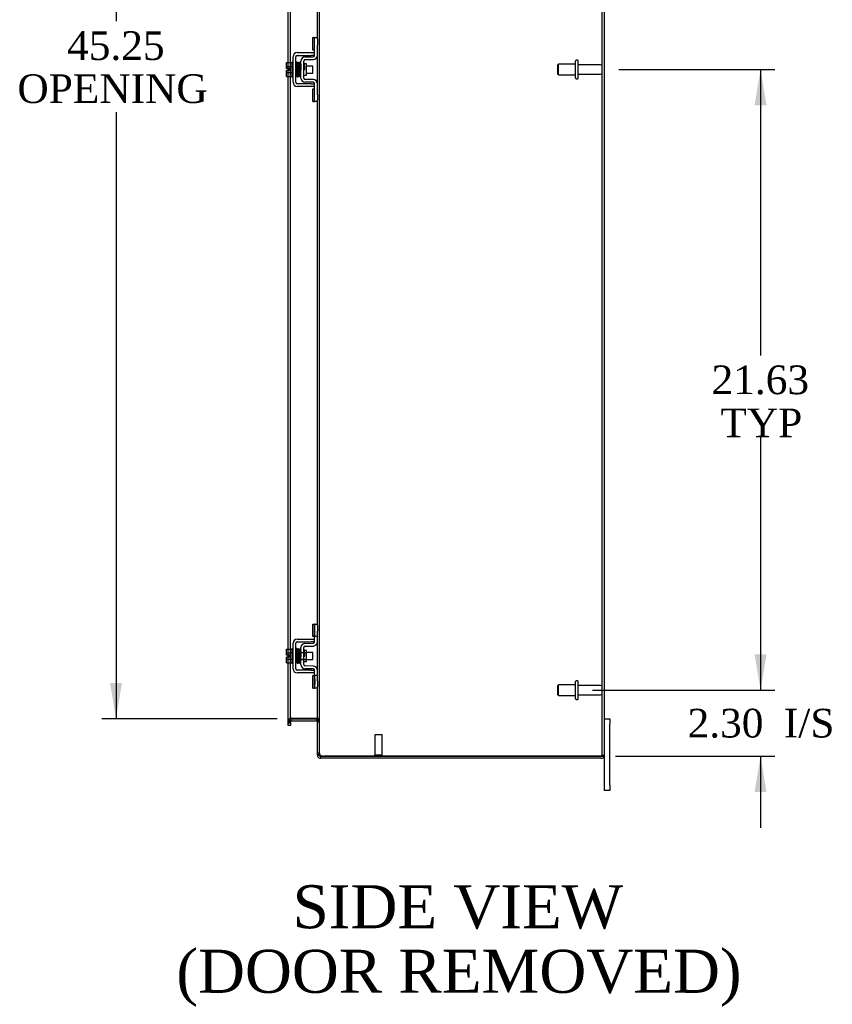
# Model space of a CAD drawing. Header units: inches. Extents: x 15 to 237, y 5 to 158.
# Tile 5 of 9: x 127 to 155, y 43 to 77. Entities that reach past the tile are written whole.
import ezdxf
from ezdxf.enums import TextEntityAlignment as Align

# ---------------------------------------------------------------- set-up
doc = ezdxf.new("R2010")
doc.units = ezdxf.units.IN
doc.header["$MEASUREMENT"] = 0
for name, color, linetype in [('COM42667', 7, 'CONTINUOUS'), ('COM42780', 7, 'CONTINUOUS'), ('COM48455', 7, 'CONTINUOUS'), ('DEFAULT', 7, 'CONTINUOUS'), ('FET07710', 7, 'CONTINUOUS'), ('SCC19011', 7, 'CONTINUOUS'), ('SPR20265', 7, 'CONTINUOUS'), ('STD21878', 7, 'CONTINUOUS'), ('STD26094', 7, 'CONTINUOUS'), ('WAF25035', 7, 'CONTINUOUS')]:
    doc.layers.add(name, color=color, linetype=linetype)
doc.styles.add('SEACAD_TIMES_NEW_ROMAN', font='times.ttf')

# ---------------------------------------------------------------- blocks, each defined once
blk = doc.blocks.new('GDIMGGROUP5')
at = {"layer": 'DEFAULT', "linetype": 'Continuous'}
for points in [[(152.755, 54.925), (152.338, 54.925), (152.547, 53.675)], [(152.755, 50.123), (152.547, 51.373), (152.338, 50.123)]]:
    blk.add_hatch(color=136, dxfattribs=at).paths.add_polyline_path(points)
at = {"layer": 'DEFAULT', "color": 136, "linetype": 'Continuous'}
for p, q in [((152.547, 56.175), (152.547, 53.675)), ((146.695, 53.675), (153.047, 53.675)), ((147.496, 51.373), (153.047, 51.373)), ((152.547, 51.373), (152.547, 48.873))]:
    blk.add_line(p, q, dxfattribs=at)
at = {"layer": 'DEFAULT', "color": 136, "linetype": 'Continuous', "style": 'SEACAD_TIMES_NEW_ROMAN'}
for s, p in [('2.30', (150.005, 53.024)), ('I/S', (153.359, 53.024))]:
    blk.add_text(s, height=1, dxfattribs=at).set_placement(p, align=Align.TOP_LEFT)
blk = doc.blocks.new('GDIMGGROUP6')
at = {"layer": 'DEFAULT', "linetype": 'Continuous'}
for points in [[(152.755, 74.05), (152.547, 75.3), (152.338, 74.05)], [(152.755, 54.925), (152.338, 54.925), (152.547, 53.675)]]:
    blk.add_hatch(color=136, dxfattribs=at).paths.add_polyline_path(points)
at = {"layer": 'DEFAULT', "color": 136, "linetype": 'Continuous'}
for p, q in [((147.604, 75.3), (153.047, 75.3)), ((152.547, 75.3), (152.547, 65.338)), ((152.547, 62.488), (152.547, 53.675)), ((146.695, 53.675), (153.047, 53.675))]:
    blk.add_line(p, q, dxfattribs=at)
at = {"layer": 'DEFAULT', "color": 136, "linetype": 'Continuous', "style": 'SEACAD_TIMES_NEW_ROMAN'}
for s, p in [('21.63', (150.84, 64.988)), ('TYP', (151.148, 63.488))]:
    blk.add_text(s, height=1, dxfattribs=at).set_placement(p, align=Align.TOP_LEFT)
blk = doc.blocks.new('GDIMGGROUP20')
at = {"layer": 'DEFAULT', "linetype": 'Continuous'}
for points in [[(129.879, 96.675), (130.296, 96.675), (130.088, 97.925)], [(129.879, 53.925), (130.088, 52.675), (130.296, 53.925)]]:
    blk.add_hatch(color=136, dxfattribs=at).paths.add_polyline_path(points)
at = {"layer": 'DEFAULT', "color": 136, "linetype": 'Continuous'}
for p, q in [((135.699, 97.925), (129.588, 97.925)), ((130.088, 97.925), (130.088, 76.984)), ((130.088, 73.812), (130.088, 52.675)), ((135.699, 52.675), (129.588, 52.675))]:
    blk.add_line(p, q, dxfattribs=at)
at = {"layer": 'DEFAULT', "color": 136, "linetype": 'Continuous', "style": 'SEACAD_TIMES_NEW_ROMAN'}
for s, p in [('45.25', (128.382, 76.634)), ('OPENING ', (126.652, 75.134))]:
    blk.add_text(s, height=1, dxfattribs=at).set_placement(p, align=Align.TOP_LEFT)

msp = doc.modelspace()

# ---------------------------------------------------------------- linework, layer by layer
at = {"layer": 'COM42667', "color": 7}
for p, q in [((136.401, 75.889), (136.884, 75.889)), ((136.884, 75.889), (137.009, 75.889)), ((136.258, 74.855), (136.258, 75.746)), ((136.353, 74.855), (136.353, 75.746)), ((136.401, 75.794), (136.884, 75.794)), ((137.009, 75.794), (136.884, 75.794)), ((136.884, 74.807), (136.401, 74.807)), ((136.884, 74.807), (137.009, 74.807)), ((136.884, 74.712), (136.401, 74.712)), ((137.009, 74.712), (136.884, 74.712)), ((136.258, 54.417), (136.258, 55.308)), ((136.353, 54.417), (136.353, 55.308)), ((136.401, 55.451), (136.884, 55.451)), ((136.401, 55.356), (136.884, 55.356)), ((136.884, 55.451), (137.009, 55.451)), ((137.009, 55.356), (136.884, 55.356)), ((136.884, 54.369), (136.401, 54.369)), ((136.884, 54.274), (136.401, 54.274)), ((136.884, 54.369), (137.009, 54.369)), ((137.009, 54.274), (136.884, 54.274))]:
    msp.add_line(p, q, dxfattribs=at)
for centre, radius, start, end in [((136.401, 75.746), 0.143, 90, 180), ((136.401, 75.746), 0.048, 90, 180), ((136.401, 74.855), 0.143, 180, 270), ((136.401, 74.855), 0.048, 180, 270), ((136.401, 55.308), 0.143, 90, 180), ((136.401, 55.308), 0.048, 90, 180), ((136.401, 54.417), 0.143, 180, 270), ((136.401, 54.417), 0.048, 180, 270)]:
    msp.add_arc(centre, radius, start, end, dxfattribs=at)
at = {"layer": 'COM42780', "color": 7}
for p, q in [((136.944, 75.979), (136.944, 76.416)), ((136.944, 76.416), (136.995, 76.416)), ((137.009, 76.416), (136.995, 76.416)), ((137.009, 76.166), (137.009, 76.416)), ((137.009, 76.416), (137.104, 76.416)), ((137.104, 76.369), (137.104, 76.166)), ((136.995, 75.979), (136.944, 75.979)), ((136.995, 75.979), (137.009, 75.979)), ((137.009, 75.793), (137.009, 76.166)), ((137.104, 75.793), (137.104, 76.166)), ((136.532, 75.003), (136.532, 75.597)), ((136.627, 75.003), (136.627, 75.597)), ((136.722, 75.495), (136.655, 75.495)), ((136.672, 75.74), (136.962, 75.745)), ((136.674, 75.645), (136.963, 75.65)), ((136.722, 75.105), (136.722, 75.495)), ((136.627, 75.105), (136.722, 75.105)), ((136.962, 74.855), (136.672, 74.86)), ((136.963, 74.95), (136.674, 74.955)), ((137.009, 74.435), (137.009, 74.807)), ((137.104, 74.435), (137.104, 74.807)), ((136.944, 74.185), (136.944, 74.622)), ((136.944, 74.622), (136.995, 74.622)), ((137.009, 74.622), (136.995, 74.622)), ((136.944, 74.185), (136.995, 74.185)), ((136.995, 74.185), (137.009, 74.185)), ((137.009, 74.185), (137.009, 74.435)), ((137.104, 74.185), (137.009, 74.185)), ((137.104, 74.435), (137.104, 74.232)), ((136.944, 55.541), (136.944, 55.978)), ((136.944, 55.978), (136.995, 55.978)), ((137.009, 55.978), (136.995, 55.978)), ((137.009, 55.728), (137.009, 55.978)), ((137.009, 55.978), (137.104, 55.978)), ((137.011, 55.541), (137.011, 55.978)), ((137.104, 55.931), (137.104, 55.728)), ((137.009, 55.355), (137.009, 55.728)), ((137.104, 55.355), (137.104, 55.728)), ((136.672, 55.302), (136.962, 55.307)), ((136.995, 55.541), (136.944, 55.541)), ((136.995, 55.541), (137.009, 55.541)), ((137.104, 55.541), (137.009, 55.541)), ((136.532, 54.565), (136.532, 55.159)), ((136.532, 54.987), (136.722, 54.987)), ((136.722, 54.969), (136.532, 54.969)), ((136.627, 54.565), (136.627, 55.159)), ((136.655, 55.057), (136.627, 55.057)), ((136.722, 55.057), (136.655, 55.057)), ((136.674, 55.207), (136.963, 55.212)), ((136.722, 54.667), (136.722, 55.057)), ((136.532, 54.756), (136.722, 54.756)), ((136.532, 54.737), (136.722, 54.737)), ((136.627, 54.667), (136.722, 54.667)), ((136.962, 54.417), (136.672, 54.422)), ((136.963, 54.512), (136.674, 54.517)), ((137.009, 53.997), (137.009, 54.369)), ((137.104, 53.997), (137.104, 54.369)), ((136.944, 53.747), (136.944, 54.184)), ((136.944, 54.184), (136.995, 54.184)), ((137.009, 54.184), (136.995, 54.184)), ((137.104, 54.184), (137.009, 54.184)), ((137.01, 54.052), (137.009, 54.052)), ((137.01, 54.022), (137.009, 54.022)), ((137.009, 53.747), (137.009, 53.997)), ((137.01, 53.943), (137.009, 53.943)), ((137.01, 53.937), (137.009, 53.937)), ((137.01, 53.913), (137.009, 53.913)), ((137.01, 53.879), (137.009, 53.879)), ((137.01, 54.052), (137.01, 53.937)), ((137.01, 53.937), (137.01, 53.913)), ((137.01, 53.913), (137.01, 53.879)), ((137.011, 53.747), (137.011, 54.184)), ((137.104, 53.997), (137.104, 53.794)), ((136.944, 53.747), (136.995, 53.747)), ((136.995, 53.747), (137.009, 53.747)), ((137.104, 53.747), (137.009, 53.747))]:
    msp.add_line(p, q, dxfattribs=at)
for centre, radius, start, end in [((136.675, 75.597), 0.143, 91, 180), ((136.675, 75.597), 0.048, 91, 180), ((136.961, 75.793), 0.048, 271, 0), ((136.961, 75.793), 0.143, 271, 0), ((136.675, 75.003), 0.143, 180, 269), ((136.675, 75.003), 0.048, 180, 269), ((136.961, 74.807), 0.048, 0, 89), ((136.961, 74.807), 0.143, 0, 89), ((136.675, 55.159), 0.143, 91, 180), ((136.961, 55.355), 0.048, 271, 0), ((136.961, 55.355), 0.143, 271, 0), ((136.675, 55.159), 0.048, 91, 180), ((136.675, 54.565), 0.143, 180, 269), ((136.675, 54.565), 0.048, 180, 269), ((136.961, 54.369), 0.048, 0, 89), ((136.961, 54.369), 0.143, 0, 89)]:
    msp.add_arc(centre, radius, start, end, dxfattribs=at)
at = {"layer": 'COM48455', "color": 7}
for p, q in [((147.032, 51.408), (147.032, 99.192)), ((147.104, 51.408), (147.104, 99.192)), ((137.176, 51.478), (137.176, 99.123)), ((137.104, 76.369), (137.104, 94.67)), ((136.091, 75.541), (136.091, 80.293)), ((136.163, 75.541), (136.163, 80.278)), ((136.091, 75.334), (136.091, 75.541)), ((136.163, 75.059), (136.163, 75.541)), ((137.104, 74.807), (137.104, 75.793)), ((136.091, 75.266), (136.091, 75.334)), ((136.091, 75.059), (136.091, 75.266)), ((136.091, 55.103), (136.091, 75.059)), ((136.163, 55.103), (136.163, 75.059)), ((137.104, 55.931), (137.104, 74.232)), ((137.104, 54.369), (137.104, 55.355)), ((136.091, 54.896), (136.091, 55.103)), ((136.091, 54.828), (136.091, 54.896)), ((136.163, 54.621), (136.163, 55.103)), ((136.091, 54.621), (136.091, 54.828)), ((136.091, 52.58), (136.091, 54.621)), ((136.163, 52.58), (136.163, 54.621)), ((137.104, 51.478), (137.104, 53.794)), ((136.163, 52.616), (136.091, 52.616)), ((136.091, 52.54), (136.091, 52.58)), ((136.163, 52.567), (136.091, 52.567)), ((136.091, 52.516), (136.091, 52.54)), ((136.091, 52.54), (136.163, 52.54)), ((136.091, 52.445), (136.091, 52.516)), ((136.187, 52.7), (136.162, 52.7)), ((136.168, 52.652), (136.162, 52.669)), ((136.163, 52.54), (136.163, 52.58)), ((136.163, 52.54), (136.163, 52.516)), ((136.163, 52.516), (136.163, 52.445)), ((136.187, 52.601), (136.168, 52.652)), ((136.199, 52.7), (136.187, 52.7)), ((136.199, 52.7), (137.068, 52.7)), ((136.199, 52.675), (137.068, 52.675)), ((136.199, 52.603), (137.068, 52.603)), ((137.078, 52.7), (137.068, 52.7)), ((137.078, 52.7), (137.098, 52.7)), ((137.078, 52.602), (137.096, 52.664)), ((137.096, 52.664), (137.098, 52.671)), ((137.104, 52.626), (137.176, 52.626)), ((137.104, 52.567), (137.176, 52.567)), ((136.163, 52.445), (136.091, 52.445)), ((137.176, 51.478), (137.104, 51.478)), ((137.104, 51.408), (137.104, 51.478)), ((137.181, 51.445), (137.176, 51.478)), ((137.176, 51.478), (137.181, 51.445)), ((137.176, 51.478), (137.176, 51.408)), ((137.176, 51.408), (137.104, 51.408)), ((137.181, 51.389), (137.176, 51.408)), ((137.212, 51.372), (137.212, 51.3)), ((137.212, 51.372), (137.33, 51.372)), ((137.33, 51.3), (137.212, 51.3)), ((137.33, 51.373), (146.996, 51.373)), ((146.996, 51.372), (137.33, 51.372)), ((146.996, 51.3), (137.33, 51.3)), ((146.996, 51.373), (147.098, 51.373)), ((147.098, 51.372), (146.996, 51.372)), ((147.032, 51.408), (147.104, 51.408))]:
    msp.add_line(p, q, dxfattribs=at)
for centre, radius, start, end in [((136.199, 52.567), 0.108, 109.782, 180), ((136.199, 52.567), 0.108, 103.0174, 109.7821), ((136.351, 52.608), 0.189, 150.8133, 177.7601), ((136.351, 52.608), 0.189, 160.4966, 177.7601), ((136.199, 52.567), 0.036, 109.7821, 179.9999), ((136.351, 52.608), 0.189, 150.8133, 160.4966), ((136.199, 52.567), 0.108, 90, 103.0174), ((136.199, 52.567), 0.036, 90, 109.7821), ((137.068, 52.567), 0.108, 73.7796, 90), ((137.068, 52.567), 0.036, 73.7796, 90), ((136.962, 52.618), 0.142, 3.3442, 35.3106), ((137.068, 52.567), 0.036, 0.0001, 73.7795), ((137.068, 52.567), 0.108, 0, 73.7796), ((137.151, 51.482), 0.0479, 184.8578, 230.2027), ((137.151, 51.482), 0.0479, 184.8578, 230.2027), ((137.212, 51.409), 0.109, 180.0913, 212.5518), ((137.212, 51.408), 0.108, 212.6431, 270), ((137.273, 51.477), 0.0967, 199.5275, 231.0208), ((137.212, 51.408), 0.036, 212.6431, 270), ((137.33, 51.623), 0.25, 241.8454, 270), ((146.996, 51.408), 0.036, 270, 0), ((146.996, 51.408), 0.108, 270, 340.5288), ((146.996, 51.408), 0.108, 340.5288, 0)]:
    msp.add_arc(centre, radius, start, end, dxfattribs=at)
for major_axis, start_param in [((-0.036, 0), 1.570796), ((-0.108, 0), 2.801756)]:
    msp.add_ellipse((146.996, 51.408), major_axis=major_axis, ratio=0.997813, start_param=start_param, end_param=3.141593, dxfattribs=at)
for points, knots in [([(136.162, 52.7), (136.152, 52.693), (136.142, 52.686), (136.125, 52.672), (136.117, 52.665), (136.104, 52.651), (136.099, 52.644), (136.092, 52.63), (136.091, 52.623), (136.091, 52.616)], [0, 0, 0, 0, 0.25, 0.25, 0.5, 0.5, 0.75, 0.75, 1, 1, 1, 1]), ([(137.176, 52.626), (137.176, 52.633), (137.174, 52.639), (137.167, 52.651), (137.161, 52.657), (137.147, 52.67), (137.139, 52.676), (137.12, 52.688), (137.109, 52.694), (137.098, 52.7)], [0, 0, 0, 0, 0.25, 0.25, 0.5, 0.5, 0.75, 0.75, 1, 1, 1, 1]), ([(137.121, 51.445), (137.122, 51.444), (137.124, 51.442), (137.128, 51.439), (137.132, 51.436), (137.136, 51.433), (137.141, 51.43), (137.146, 51.427), (137.152, 51.424), (137.159, 51.42), (137.17, 51.416), (137.181, 51.412), (137.192, 51.408), (137.202, 51.405), (137.208, 51.403), (137.212, 51.402)], [0, 0, 0, 0, 0.058508, 0.117588, 0.177234, 0.23744, 0.298196, 0.359495, 0.421327, 0.483683, 0.609872, 0.738031, 0.824554, 0.911887, 1, 1, 1, 1])]:
    msp.add_open_spline(points, degree=3, knots=knots, dxfattribs=at)
at = {"layer": 'FET07710', "color": 7}
for p, q in [((147.104, 52.675), (147.291, 52.675)), ((147.291, 52.675), (147.291, 52.488)), ((147.291, 50.363), (147.291, 52.488)), ((147.104, 50.363), (147.104, 51.408)), ((147.104, 50.175), (147.104, 50.363)), ((147.291, 50.175), (147.104, 50.175)), ((147.291, 50.363), (147.291, 50.175))]:
    msp.add_line(p, q, dxfattribs=at)
at = {"layer": 'SCC19011', "color": 7}
for p, q in [((136.032, 75.541), (136.213, 75.541)), ((136.032, 75.409), (136.032, 75.541)), ((136.032, 75.409), (136.213, 75.409)), ((136.032, 75.334), (136.032, 75.409)), ((136.127, 75.334), (136.032, 75.334)), ((136.032, 75.192), (136.032, 75.266)), ((136.127, 75.266), (136.032, 75.266)), ((136.032, 75.192), (136.213, 75.192)), ((136.032, 75.059), (136.032, 75.192)), ((136.127, 75.266), (136.127, 75.334)), ((136.377, 75.422), (136.353, 75.422)), ((136.353, 75.178), (136.385, 75.178)), ((136.426, 75.422), (136.412, 75.422)), ((136.42, 75.178), (136.435, 75.178)), ((136.476, 75.422), (136.461, 75.422)), ((136.47, 75.178), (136.485, 75.178)), ((136.526, 75.422), (136.511, 75.422)), ((136.52, 75.178), (136.532, 75.178)), ((136.945, 75.422), (136.722, 75.422)), ((136.722, 75.178), (136.945, 75.178)), ((136.945, 75.178), (136.945, 75.422)), ((136.032, 75.059), (136.213, 75.059)), ((136.032, 55.103), (136.213, 55.103)), ((136.032, 54.971), (136.032, 55.103)), ((136.032, 54.971), (136.213, 54.971)), ((136.032, 54.896), (136.032, 54.971)), ((136.127, 54.896), (136.032, 54.896)), ((136.127, 54.828), (136.127, 54.896)), ((136.377, 54.984), (136.353, 54.984)), ((136.426, 54.984), (136.412, 54.984)), ((136.476, 54.984), (136.461, 54.984)), ((136.526, 54.984), (136.511, 54.984)), ((136.945, 54.984), (136.722, 54.984)), ((136.945, 54.74), (136.945, 54.984)), ((136.032, 54.754), (136.032, 54.828)), ((136.127, 54.828), (136.032, 54.828)), ((136.032, 54.754), (136.213, 54.754)), ((136.032, 54.621), (136.032, 54.754)), ((136.032, 54.621), (136.213, 54.621)), ((136.353, 54.74), (136.385, 54.74)), ((136.42, 54.74), (136.435, 54.74)), ((136.47, 54.74), (136.485, 54.74)), ((136.52, 54.74), (136.532, 54.74)), ((136.722, 54.74), (136.945, 54.74))]:
    msp.add_line(p, q, dxfattribs=at)
at = {"layer": 'SPR20265', "color": 7}
for p, q in [((136.631, 75.3), (136.666, 75.3)), ((136.631, 54.862), (136.666, 54.862))]:
    msp.add_line(p, q, dxfattribs=at)
for centre, radius, start, end in [((141.334, 75.122), 4.985, 175.1825, 176.5376), ((136.486, 75.525), 0.0181, 0.2962, 180.6354), ((141.304, 75.123), 4.919, 179.5796, 179.9446), ((141.334, 54.684), 4.985, 175.1825, 176.5376), ((136.486, 55.087), 0.0181, 0.2962, 180.6354), ((141.304, 54.685), 4.919, 179.5796, 179.9446)]:
    msp.add_arc(centre, radius, start, end, dxfattribs=at)
for centre in [(136.367, 75.128), (136.367, 54.69)]:
    msp.add_ellipse(centre, major_axis=(-0.0175, 0), ratio=0.707107, start_param=0.666946, end_param=5.616239, dxfattribs=at)
for points, knots in [([(136.403, 75.541), (136.403, 75.542), (136.403, 75.544), (136.402, 75.546), (136.401, 75.549), (136.4, 75.552), (136.397, 75.554), (136.395, 75.556), (136.392, 75.558), (136.387, 75.559), (136.381, 75.558), (136.374, 75.554), (136.368, 75.546), (136.367, 75.54), (136.367, 75.536)], [0, 0, 0, 0, 0.03948, 0.078027, 0.11705, 0.157795, 0.20119, 0.247813, 0.297965, 0.351797, 0.472995, 0.624898, 0.803476, 1, 1, 1, 1]), ([(136.368, 75.537), (136.369, 75.538), (136.37, 75.536), (136.372, 75.517), (136.374, 75.483), (136.376, 75.442), (136.377, 75.4), (136.379, 75.362), (136.38, 75.329), (136.381, 75.302), (136.382, 75.276), (136.383, 75.246), (136.384, 75.211), (136.385, 75.171), (136.387, 75.131), (136.389, 75.094), (136.391, 75.067), (136.393, 75.063), (136.393, 75.062)], [0.0402294, 0.0402294, 0.0402294, 0.0402294, 0.0962651, 0.1836152, 0.2619538, 0.3312786, 0.3915016, 0.442594, 0.4845239, 0.5172899, 0.5463931, 0.5841023, 0.6308517, 0.6866387, 0.7514677, 0.8253147, 0.9081399, 0.9951321, 0.9951321, 0.9951321, 0.9951321]), ([(136.428, 75.066), (136.427, 75.067), (136.426, 75.07), (136.424, 75.096), (136.422, 75.132), (136.42, 75.172), (136.419, 75.211), (136.418, 75.246), (136.417, 75.276), (136.416, 75.302), (136.415, 75.329), (136.414, 75.362), (136.412, 75.401), (136.411, 75.443), (136.409, 75.485), (136.407, 75.521), (136.405, 75.542), (136.403, 75.544), (136.403, 75.543)], [0.007956, 0.007956, 0.007956, 0.007956, 0.0902869, 0.171964, 0.2449933, 0.3092617, 0.364675, 0.4111808, 0.4487353, 0.4777397, 0.5104186, 0.5522907, 0.6034131, 0.6638342, 0.7336337, 0.8128446, 0.9016052, 0.9648764, 0.9648764, 0.9648764, 0.9648764]), ([(136.418, 75.536), (136.417, 75.534), (136.415, 75.52), (136.413, 75.488), (136.412, 75.458), (136.411, 75.442), (136.411, 75.44)], [0.0981827, 0.0981827, 0.0981827, 0.0981827, 0.1867929, 0.2658332, 0.3354212, 0.34433, 0.34433, 0.34433, 0.34433]), ([(136.455, 75.525), (136.455, 75.531), (136.454, 75.538), (136.447, 75.547), (136.441, 75.55), (136.437, 75.55), (136.433, 75.55), (136.429, 75.549), (136.426, 75.547), (136.423, 75.544), (136.421, 75.541), (136.419, 75.537), (136.419, 75.534), (136.419, 75.533)], [0, 0, 0, 0, 0.337377, 0.476585, 0.593946, 0.643993, 0.690857, 0.738213, 0.787078, 0.837877, 0.890521, 0.944659, 1, 1, 1, 1]), ([(136.42, 75.528), (136.421, 75.521), (136.422, 75.507), (136.425, 75.458), (136.428, 75.393), (136.43, 75.315), (136.433, 75.233), (136.436, 75.158), (136.439, 75.099), (136.441, 75.082), (136.442, 75.074)], [0, 0, 0, 0, 0.114486, 0.231947, 0.352472, 0.475982, 0.602512, 0.732024, 0.864532, 1, 1, 1, 1]), ([(136.477, 75.076), (136.476, 75.083), (136.474, 75.095), (136.472, 75.142), (136.469, 75.206), (136.466, 75.283), (136.464, 75.365), (136.461, 75.441), (136.458, 75.503), (136.456, 75.52), (136.455, 75.53)], [0, 0, 0, 0, 0.112935, 0.229308, 0.349042, 0.472285, 0.598918, 0.729117, 0.862747, 1, 1, 1, 1]), ([(136.468, 75.527), (136.467, 75.525), (136.466, 75.521), (136.464, 75.492), (136.462, 75.461), (136.461, 75.441), (136.461, 75.436)], [0, 0, 0, 0, 0.0920689, 0.1750905, 0.2491163, 0.2787764, 0.2787764, 0.2787764, 0.2787764]), ([(136.468, 75.524), (136.469, 75.522), (136.471, 75.519), (136.473, 75.492), (136.475, 75.458), (136.477, 75.411), (136.479, 75.356), (136.481, 75.296), (136.483, 75.234), (136.485, 75.176), (136.488, 75.128), (136.49, 75.096), (136.492, 75.077), (136.493, 75.076), (136.494, 75.076)], [0.0030153, 0.0030153, 0.0030153, 0.0030153, 0.0911168, 0.1734244, 0.2469059, 0.3115047, 0.4137106, 0.4808253, 0.5545336, 0.6652124, 0.7347799, 0.8137322, 0.9021481, 0.9589659, 0.9589659, 0.9589659, 0.9589659]), ([(136.528, 75.084), (136.527, 75.083), (136.526, 75.084), (136.525, 75.1), (136.523, 75.131), (136.52, 75.177), (136.518, 75.234), (136.516, 75.296), (136.514, 75.356), (136.512, 75.411), (136.51, 75.459), (136.508, 75.494), (136.505, 75.522), (136.504, 75.526), (136.503, 75.528)], [0.04806, 0.04806, 0.04806, 0.04806, 0.0950174, 0.1815834, 0.2594443, 0.3284541, 0.4389593, 0.5129458, 0.5804713, 0.6835524, 0.7488804, 0.8233727, 0.9070568, 1, 1, 1, 1]), ([(136.532, 75.535), (136.53, 75.534), (136.526, 75.533), (136.517, 75.525), (136.517, 75.514), (136.513, 75.485), (136.512, 75.455), (136.511, 75.435), (136.511, 75.431)], [0.5123447, 0.5123447, 0.5123447, 0.5123447, 0.5177994, 0.525151, 0.5633792, 0.6073205, 0.6548363, 0.6646728, 0.6646728, 0.6646728, 0.6646728]), ([(136.522, 75.504), (136.521, 75.504), (136.521, 75.503), (136.522, 75.492), (136.524, 75.468), (136.526, 75.418), (136.529, 75.359), (136.531, 75.307), (136.531, 75.282), (136.532, 75.273)], [0.5349665, 0.5349665, 0.5349665, 0.5349665, 0.5439036, 0.5644155, 0.6082886, 0.6560238, 0.7153998, 0.7518561, 0.772357, 0.772357, 0.772357, 0.772357]), ([(136.653, 75.502), (136.653, 75.504), (136.653, 75.506), (136.652, 75.51), (136.649, 75.514), (136.646, 75.517), (136.643, 75.519), (136.638, 75.52), (136.632, 75.52), (136.628, 75.518), (136.627, 75.517)], [0, 0, 0, 0, 0.0589773, 0.1211115, 0.1849679, 0.2490189, 0.31194, 0.3728411, 0.4898099, 0.5959107, 0.5959107, 0.5959107, 0.5959107]), ([(136.666, 75.3), (136.665, 75.316), (136.664, 75.341), (136.662, 75.382), (136.661, 75.419), (136.659, 75.451), (136.657, 75.476), (136.656, 75.494), (136.654, 75.504), (136.653, 75.505), (136.653, 75.505)], [0, 0, 0, 0, 0.1236932, 0.2477957, 0.3722334, 0.4970307, 0.6222178, 0.7477992, 0.8737106, 0.9604174, 0.9604174, 0.9604174, 0.9604174]), ([(136.428, 75.062), (136.429, 75.065), (136.431, 75.07), (136.433, 75.101), (136.435, 75.134), (136.436, 75.156), (136.436, 75.163)], [0, 0, 0, 0, 0.0928591, 0.1764944, 0.2509703, 0.283562, 0.283562, 0.283562, 0.283562]), ([(136.479, 75.07), (136.48, 75.073), (136.481, 75.086), (136.484, 75.119), (136.485, 75.149), (136.486, 75.166), (136.486, 75.168)], [0.0989373, 0.0989373, 0.0989373, 0.0989373, 0.1880575, 0.2674974, 0.3374282, 0.3488368, 0.3488368, 0.3488368, 0.3488368]), ([(136.627, 75.397), (136.627, 75.392), (136.628, 75.374), (136.629, 75.341), (136.63, 75.316), (136.631, 75.3)], [0.6947227, 0.6947227, 0.6947227, 0.6947227, 0.7496304, 0.874808, 1, 1, 1, 1]), ([(136.393, 75.064), (136.393, 75.062), (136.393, 75.06), (136.395, 75.056), (136.397, 75.052), (136.401, 75.048), (136.407, 75.046), (136.414, 75.046), (136.421, 75.048), (136.426, 75.053), (136.428, 75.059), (136.429, 75.063), (136.429, 75.065)], [0, 0, 0, 0, 0.065589, 0.134096, 0.204, 0.273642, 0.405923, 0.527776, 0.652215, 0.775569, 0.89228, 1, 1, 1, 1]), ([(136.441, 75.078), (136.442, 75.073), (136.443, 75.066), (136.45, 75.058), (136.455, 75.055), (136.46, 75.054), (136.464, 75.055), (136.467, 75.056), (136.471, 75.057), (136.474, 75.06), (136.476, 75.064), (136.477, 75.068), (136.478, 75.07), (136.478, 75.072)], [0, 0, 0, 0, 0.324319, 0.462115, 0.581304, 0.633213, 0.682431, 0.732423, 0.783847, 0.836789, 0.89085, 0.94542, 1, 1, 1, 1]), ([(136.494, 75.079), (136.494, 75.078), (136.494, 75.077), (136.494, 75.074), (136.495, 75.071), (136.497, 75.069), (136.499, 75.066), (136.502, 75.064), (136.505, 75.063), (136.51, 75.062), (136.516, 75.063), (136.523, 75.067), (136.529, 75.075), (136.53, 75.081), (136.53, 75.085)], [0, 0, 0, 0, 0.039675, 0.078069, 0.116606, 0.156607, 0.199119, 0.244855, 0.294249, 0.347558, 0.468612, 0.621309, 0.801496, 1, 1, 1, 1]), ([(136.403, 55.103), (136.403, 55.104), (136.403, 55.106), (136.402, 55.108), (136.401, 55.111), (136.4, 55.114), (136.397, 55.116), (136.395, 55.118), (136.392, 55.12), (136.387, 55.121), (136.381, 55.12), (136.374, 55.116), (136.368, 55.108), (136.367, 55.102), (136.367, 55.098)], [0, 0, 0, 0, 0.03948, 0.078027, 0.11705, 0.157795, 0.20119, 0.247813, 0.297965, 0.351797, 0.472995, 0.624898, 0.803476, 1, 1, 1, 1]), ([(136.368, 55.099), (136.369, 55.1), (136.37, 55.098), (136.372, 55.079), (136.374, 55.045), (136.376, 55.004), (136.377, 54.962), (136.379, 54.924), (136.38, 54.891), (136.381, 54.864), (136.382, 54.838), (136.383, 54.808), (136.384, 54.773), (136.385, 54.733), (136.387, 54.693), (136.389, 54.656), (136.391, 54.629), (136.393, 54.625), (136.393, 54.624)], [0.0402294, 0.0402294, 0.0402294, 0.0402294, 0.0962651, 0.1836152, 0.2619538, 0.3312786, 0.3915016, 0.442594, 0.4845239, 0.5172899, 0.5463931, 0.5841023, 0.6308517, 0.6866387, 0.7514677, 0.8253147, 0.9081399, 0.9951321, 0.9951321, 0.9951321, 0.9951321]), ([(136.428, 54.628), (136.427, 54.629), (136.426, 54.632), (136.424, 54.658), (136.422, 54.694), (136.42, 54.734), (136.419, 54.773), (136.418, 54.808), (136.417, 54.838), (136.416, 54.864), (136.415, 54.891), (136.414, 54.924), (136.412, 54.963), (136.411, 55.005), (136.409, 55.047), (136.407, 55.083), (136.405, 55.104), (136.403, 55.106), (136.403, 55.105)], [0.007956, 0.007956, 0.007956, 0.007956, 0.0902869, 0.171964, 0.2449933, 0.3092617, 0.364675, 0.4111808, 0.4487353, 0.4777397, 0.5104186, 0.5522907, 0.6034131, 0.6638342, 0.7336337, 0.8128446, 0.9016052, 0.9648764, 0.9648764, 0.9648764, 0.9648764]), ([(136.418, 55.098), (136.417, 55.096), (136.415, 55.082), (136.413, 55.05), (136.412, 55.02), (136.411, 55.004), (136.411, 55.002)], [0.0981827, 0.0981827, 0.0981827, 0.0981827, 0.1867929, 0.2658332, 0.3354212, 0.34433, 0.34433, 0.34433, 0.34433]), ([(136.455, 55.087), (136.455, 55.093), (136.454, 55.1), (136.447, 55.109), (136.441, 55.112), (136.437, 55.112), (136.433, 55.112), (136.429, 55.111), (136.426, 55.109), (136.423, 55.106), (136.421, 55.103), (136.419, 55.099), (136.419, 55.096), (136.419, 55.095)], [0, 0, 0, 0, 0.337377, 0.476585, 0.593946, 0.643993, 0.690857, 0.738213, 0.787078, 0.837877, 0.890521, 0.944659, 1, 1, 1, 1]), ([(136.42, 55.09), (136.421, 55.083), (136.422, 55.069), (136.425, 55.02), (136.428, 54.955), (136.43, 54.877), (136.433, 54.795), (136.436, 54.72), (136.439, 54.661), (136.441, 54.644), (136.442, 54.636)], [0, 0, 0, 0, 0.114486, 0.231947, 0.352472, 0.475982, 0.602512, 0.732024, 0.864532, 1, 1, 1, 1]), ([(136.477, 54.638), (136.476, 54.645), (136.474, 54.657), (136.472, 54.704), (136.469, 54.768), (136.466, 54.845), (136.464, 54.927), (136.461, 55.003), (136.458, 55.065), (136.456, 55.082), (136.455, 55.092)], [0, 0, 0, 0, 0.112935, 0.229308, 0.349042, 0.472285, 0.598918, 0.729117, 0.862747, 1, 1, 1, 1]), ([(136.468, 55.089), (136.467, 55.087), (136.466, 55.083), (136.464, 55.054), (136.462, 55.023), (136.461, 55.003), (136.461, 54.998)], [0, 0, 0, 0, 0.0920689, 0.1750905, 0.2491163, 0.2787764, 0.2787764, 0.2787764, 0.2787764]), ([(136.468, 55.086), (136.469, 55.084), (136.471, 55.081), (136.473, 55.054), (136.475, 55.02), (136.477, 54.973), (136.479, 54.918), (136.481, 54.858), (136.483, 54.796), (136.485, 54.738), (136.488, 54.69), (136.49, 54.658), (136.492, 54.639), (136.493, 54.638), (136.494, 54.638)], [0.0030153, 0.0030153, 0.0030153, 0.0030153, 0.0911168, 0.1734244, 0.2469059, 0.3115047, 0.4137106, 0.4808253, 0.5545336, 0.6652124, 0.7347799, 0.8137322, 0.9021481, 0.9589659, 0.9589659, 0.9589659, 0.9589659]), ([(136.528, 54.646), (136.527, 54.645), (136.526, 54.646), (136.525, 54.662), (136.523, 54.693), (136.52, 54.739), (136.518, 54.796), (136.516, 54.858), (136.514, 54.918), (136.512, 54.973), (136.51, 55.021), (136.508, 55.056), (136.505, 55.084), (136.504, 55.088), (136.503, 55.09)], [0.04806, 0.04806, 0.04806, 0.04806, 0.0950174, 0.1815834, 0.2594443, 0.3284541, 0.4389593, 0.5129458, 0.5804713, 0.6835524, 0.7488804, 0.8233727, 0.9070568, 1, 1, 1, 1]), ([(136.532, 55.097), (136.53, 55.096), (136.526, 55.095), (136.517, 55.087), (136.517, 55.076), (136.513, 55.047), (136.512, 55.017), (136.511, 54.997), (136.511, 54.993)], [0.5123447, 0.5123447, 0.5123447, 0.5123447, 0.5177994, 0.525151, 0.5633792, 0.6073205, 0.6548363, 0.6646728, 0.6646728, 0.6646728, 0.6646728]), ([(136.522, 55.066), (136.521, 55.066), (136.521, 55.065), (136.522, 55.054), (136.524, 55.03), (136.526, 54.98), (136.529, 54.921), (136.531, 54.869), (136.531, 54.844), (136.532, 54.835)], [0.5349665, 0.5349665, 0.5349665, 0.5349665, 0.5439036, 0.5644155, 0.6082886, 0.6560238, 0.7153998, 0.7518561, 0.772357, 0.772357, 0.772357, 0.772357]), ([(136.653, 55.064), (136.653, 55.066), (136.653, 55.068), (136.652, 55.072), (136.649, 55.076), (136.646, 55.079), (136.643, 55.081), (136.638, 55.082), (136.632, 55.082), (136.628, 55.08), (136.627, 55.079)], [0, 0, 0, 0, 0.0589773, 0.1211115, 0.1849679, 0.2490189, 0.31194, 0.3728411, 0.4898099, 0.5959107, 0.5959107, 0.5959107, 0.5959107]), ([(136.627, 54.959), (136.627, 54.954), (136.628, 54.936), (136.629, 54.903), (136.63, 54.878), (136.631, 54.862)], [0.6947964, 0.6947964, 0.6947964, 0.6947964, 0.7496304, 0.874808, 1, 1, 1, 1]), ([(136.666, 54.862), (136.665, 54.878), (136.664, 54.903), (136.662, 54.944), (136.661, 54.981), (136.659, 55.013), (136.657, 55.038), (136.656, 55.056), (136.654, 55.066), (136.653, 55.067), (136.653, 55.067)], [0, 0, 0, 0, 0.1236932, 0.2477957, 0.3722334, 0.4970307, 0.6222178, 0.7477992, 0.8737106, 0.9604174, 0.9604174, 0.9604174, 0.9604174]), ([(136.393, 54.626), (136.393, 54.624), (136.393, 54.622), (136.395, 54.618), (136.397, 54.614), (136.401, 54.61), (136.407, 54.608), (136.414, 54.608), (136.421, 54.61), (136.426, 54.615), (136.428, 54.621), (136.429, 54.625), (136.429, 54.627)], [0, 0, 0, 0, 0.065589, 0.134096, 0.204, 0.273642, 0.405923, 0.527776, 0.652215, 0.775569, 0.89228, 1, 1, 1, 1]), ([(136.428, 54.624), (136.429, 54.627), (136.431, 54.632), (136.433, 54.663), (136.435, 54.696), (136.436, 54.718), (136.436, 54.725)], [0, 0, 0, 0, 0.0928591, 0.1764944, 0.2509703, 0.283562, 0.283562, 0.283562, 0.283562]), ([(136.441, 54.64), (136.442, 54.635), (136.443, 54.628), (136.45, 54.62), (136.455, 54.617), (136.46, 54.616), (136.464, 54.617), (136.467, 54.618), (136.471, 54.619), (136.474, 54.622), (136.476, 54.626), (136.477, 54.63), (136.478, 54.632), (136.478, 54.634)], [0, 0, 0, 0, 0.324319, 0.462115, 0.581304, 0.633213, 0.682431, 0.732423, 0.783847, 0.836789, 0.89085, 0.94542, 1, 1, 1, 1]), ([(136.479, 54.632), (136.48, 54.635), (136.481, 54.648), (136.484, 54.681), (136.485, 54.711), (136.486, 54.728), (136.486, 54.73)], [0.0989373, 0.0989373, 0.0989373, 0.0989373, 0.1880575, 0.2674974, 0.3374282, 0.3488368, 0.3488368, 0.3488368, 0.3488368]), ([(136.494, 54.641), (136.494, 54.64), (136.494, 54.639), (136.494, 54.636), (136.495, 54.633), (136.497, 54.631), (136.499, 54.628), (136.502, 54.626), (136.505, 54.625), (136.51, 54.624), (136.516, 54.625), (136.523, 54.629), (136.529, 54.637), (136.53, 54.643), (136.53, 54.647)], [0, 0, 0, 0, 0.039675, 0.078069, 0.116606, 0.156607, 0.199119, 0.244855, 0.294249, 0.347558, 0.468612, 0.621309, 0.801496, 1, 1, 1, 1])]:
    msp.add_open_spline(points, degree=3, knots=knots, dxfattribs=at)
for points in [[(136.53, 75.081), (136.53, 75.087), (136.531, 75.092), (136.532, 75.1)], [(136.629, 75.092), (136.63, 75.096), (136.63, 75.1), (136.631, 75.104)], [(136.53, 54.643), (136.53, 54.649), (136.531, 54.654), (136.532, 54.662)], [(136.629, 54.654), (136.63, 54.658), (136.63, 54.662), (136.631, 54.666)]]:
    msp.add_open_spline(points, degree=3, dxfattribs=at)
at = {"layer": 'STD21878', "color": 7}
for p, q in [((139.361, 52.122), (139.111, 52.122)), ((139.111, 52.122), (139.111, 51.404)), ((139.361, 51.404), (139.361, 52.122)), ((139.376, 51.404), (139.095, 51.404)), ((139.095, 51.404), (139.095, 51.373)), ((139.095, 51.373), (139.095, 51.372)), ((139.376, 51.373), (139.376, 51.404)), ((139.376, 51.372), (139.376, 51.373))]:
    msp.add_line(p, q, dxfattribs=at)
at = {"layer": 'STD26094', "color": 7}
for p, q in [((145.507, 75.488), (145.47, 75.45)), ((145.507, 75.113), (145.507, 75.488)), ((146.095, 75.488), (145.507, 75.488)), ((146.095, 75.005), (146.095, 75.595)), ((146.165, 75.625), (146.125, 75.625)), ((146.195, 75.005), (146.195, 75.595)), ((145.47, 75.45), (145.47, 75.15)), ((145.47, 75.15), (145.507, 75.113)), ((146.972, 75.465), (146.195, 75.465)), ((145.507, 75.113), (146.095, 75.113)), ((146.125, 74.975), (146.165, 74.975)), ((146.195, 75.135), (146.972, 75.135)), ((146.095, 53.38), (146.095, 53.97)), ((146.165, 54), (146.125, 54)), ((146.195, 53.38), (146.195, 53.97)), ((145.507, 53.863), (145.47, 53.825)), ((145.47, 53.825), (145.47, 53.525)), ((145.47, 53.525), (145.507, 53.488)), ((145.507, 53.488), (145.507, 53.863)), ((146.095, 53.863), (145.507, 53.863)), ((146.972, 53.84), (146.195, 53.84)), ((145.507, 53.488), (146.095, 53.488)), ((146.125, 53.35), (146.165, 53.35)), ((146.195, 53.51), (146.972, 53.51))]:
    msp.add_line(p, q, dxfattribs=at)
for centre, radius, start, end in [((146.125, 75.595), 0.03, 90, 180), ((146.165, 75.595), 0.03, 0, 90), ((146.972, 75.405), 0.06, 0, 90), ((146.972, 75.195), 0.06, 270, 0), ((146.125, 75.005), 0.03, 180, 270), ((146.165, 75.005), 0.03, 270, 0), ((146.125, 53.97), 0.03, 90, 180), ((146.165, 53.97), 0.03, 0, 90), ((146.972, 53.78), 0.06, 0, 90), ((146.972, 53.57), 0.06, 270, 0), ((146.125, 53.38), 0.03, 180, 270), ((146.165, 53.38), 0.03, 270, 0)]:
    msp.add_arc(centre, radius, start, end, dxfattribs=at)
at = {"layer": 'WAF25035', "color": 7}
for p, q in [((136.213, 75.55), (136.213, 75.05)), ((136.258, 75.55), (136.213, 75.55)), ((136.213, 75.05), (136.258, 75.05)), ((136.213, 55.112), (136.213, 54.612)), ((136.258, 55.112), (136.213, 55.112)), ((136.213, 54.612), (136.258, 54.612))]:
    msp.add_line(p, q, dxfattribs=at)

# ---------------------------------------------------------------- block references
at = {"layer": 'DEFAULT', "color": 7}
for name in ['GDIMGGROUP20', 'GDIMGGROUP6', 'GDIMGGROUP5']:
    msp.add_blockref(name, (0, 0), dxfattribs=at)

# ---------------------------------------------------------------- texts
at = {"layer": 'DEFAULT', "color": 7, "style": 'SEACAD_TIMES_NEW_ROMAN'}
for s, p in [('SIDE VIEW', (136.242, 46.878)), ('(DOOR REMOVED)', (132.189, 44.628))]:
    msp.add_text(s, height=1.5, dxfattribs=at).set_placement(p, align=Align.TOP_LEFT)

doc.saveas('drawing.dxf')
